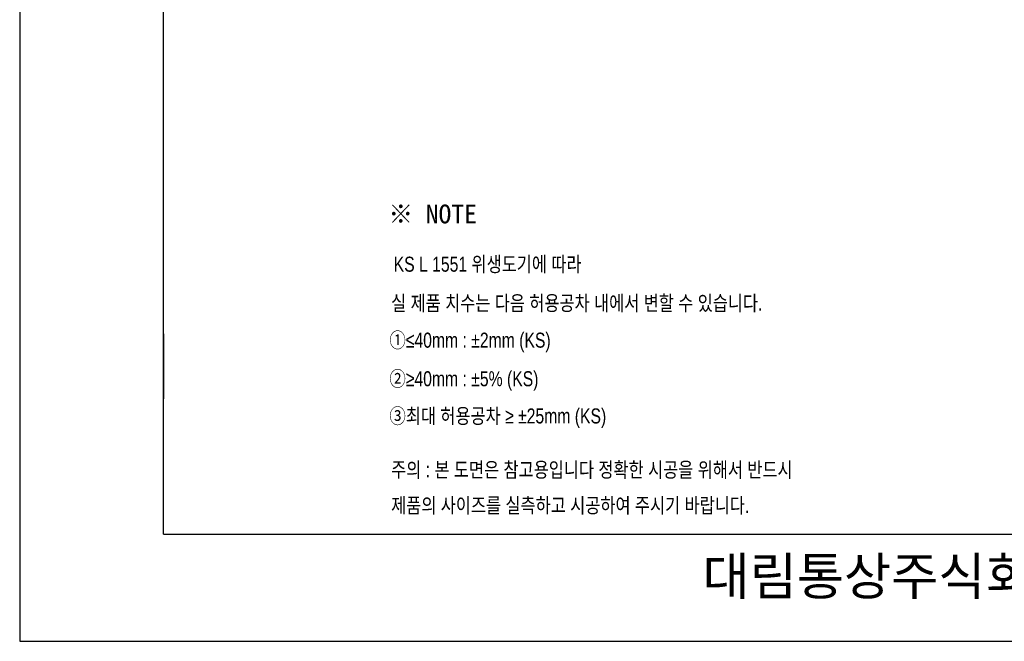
# Model space of a CAD drawing. Extents: x 66176 to 68602, y 58088 to 61519.
# Tile 1 of 8: x 66176 to 67487, y 58088 to 58915. Entities that reach past the tile are written whole.
import ezdxf
from ezdxf.lldxf.tags import DXFTag

# ---------------------------------------------------------------- set-up
doc = ezdxf.new("R2010")
doc.units = 0
doc.header["$MEASUREMENT"] = 0
doc.layers.get('0').update_dxf_attribs({"linetype": 'CONTINUOUS'})
for name, color, linetype in [('2', 2, 'CONTINUOUS'), ('Dim', 4, 'CONTINUOUS'), ('LINE', 7, 'CONTINUOUS'), ('YA', 7, 'CONTINUOUS')]:
    doc.layers.add(name, color=color, linetype=linetype)
doc.styles.add('MtXpl_', font='txt')
doc.styles.add('굴림', font='txt', dxfattribs={"height": 3.2})
doc.styles.add('스타일1', font='txt.shx', dxfattribs={"bigfont": 'ghs.shx'})
tags = doc.linetypes.add('Amconstr', pattern=[9999, 9999, 0]).pattern_tags.tags
tags[6:7] = [DXFTag(74, 4), DXFTag(75, 0), DXFTag(340, '0'), DXFTag(46, 1.0), DXFTag(50, 0.0), DXFTag(44, 0.0), DXFTag(45, 0.0)]
tags[4:5] = [DXFTag(74, 4), DXFTag(75, 0), DXFTag(340, '0'), DXFTag(46, 1.0), DXFTag(50, 0.0), DXFTag(44, 0.0), DXFTag(45, 0.0)]

msp = doc.modelspace()

# ---------------------------------------------------------------- linework, layer by layer
at = {"layer": 'LINE', "linetype": 'Amconstr'}
msp.add_line((67455.2, 58230.7), (67527.2, 58230.7), dxfattribs=at)
at = {"layer": 'YA', "color": 7}
for p, q in [((66367.7, 58230.7), (66367.7, 60328.5)), ((66367.7, 58497.2), (66367.7, 58410.7)), ((66367.7, 58230.7), (67455.2, 58230.7)), ((66439.7, 58230.7), (67455.2, 58230.7))]:
    msp.add_line(p, q, dxfattribs=at)
at = {"layer": 'YA', "color": 0}
msp.add_lwpolyline([(66176.4, 58088.2), (68601.9, 58088.2), (68601.9, 61518.6), (66176.4, 61518.6)], close=True, dxfattribs=at)

# ---------------------------------------------------------------- texts
at = {"color": 3, "style": '굴림', "width": 0.8}
for s, p in [('KS L 1551 위생도기에 따라', (66674, 58579.7)), ('실 제품 치수는 다음 허용공차 내에서 변할 수 있습니다.', (66670.6, 58528)), ('①≤40mm : ±2mm (KS)', (66668.3, 58478.7)), ('②≥40mm : ±5%%% (KS)', (66668.3, 58427.4)), ('③최대 허용공차 ≥ ±25mm (KS)', (66668.3, 58377.9))]:
    msp.add_text(s, height=20, dxfattribs=at).set_placement(p)
at = {"color": 1, "style": '굴림', "width": 0.8}
for s, p in [('주의 : 본 도면은 참고용입니다 정확한 시공을 위해서 반드시', (66670.6, 58306.4)), ('제품의 사이즈를 실측하고 시공하여 주시기 바랍니다.', (66670.6, 58259))]:
    msp.add_text(s, height=20, dxfattribs=at).set_placement(p)
at = {"layer": '2', "style": 'MtXpl_'}
msp.add_text('※ NOTE', height=25, dxfattribs=at).set_placement((66667.2, 58644))
at = {"layer": 'Dim', "color": 0, "insert": (66957.7, 58199.9), "char_height": 50, "width": 1090, "attachment_point": 1, "style": '스타일1'}
msp.add_mtext('{\\fGulim|b0|i0|c129|p50;       대림통상주식회사\\P}', dxfattribs=at)

doc.saveas('drawing.dxf')
